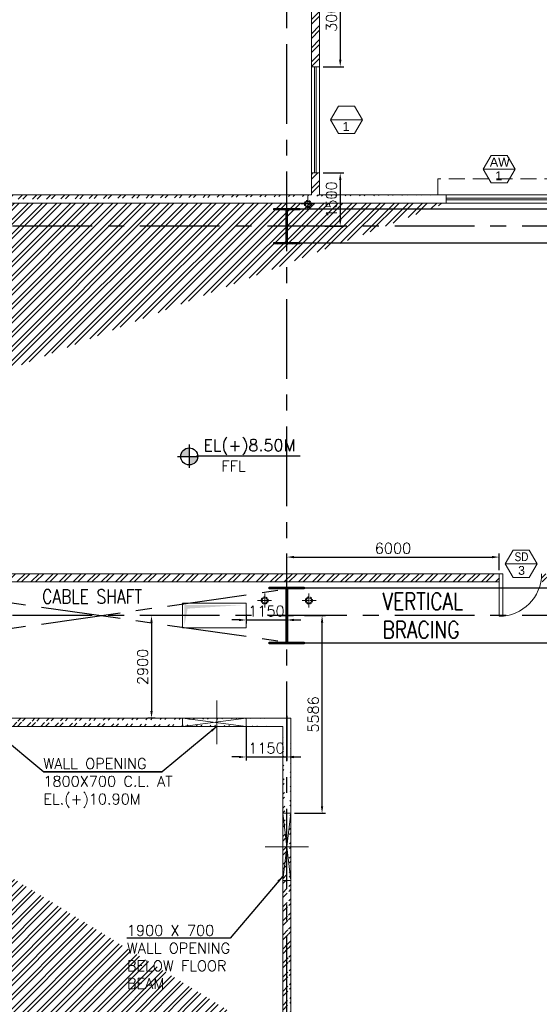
# Model space of a CAD drawing. Header units: inches. Extents: x 0 to 1544102, y 0 to 23144100.
# Tile 153 of 203: x 614527 to 629211, y 143105 to 170914. Entities that reach past the tile are written whole.
import ezdxf
from ezdxf.enums import TextEntityAlignment as Align

# ---------------------------------------------------------------- set-up
doc = ezdxf.new("R2010")
doc.units = ezdxf.units.IN
doc.header["$LTSCALE"] = 1800
doc.header["$MEASUREMENT"] = 0
for name, pattern in [('1 NORTH ELEVATION$0$NORTH ELEVATION$0$HIDDEN', [0.375, 0.25, -0.125]), ('CENTER', [2, 1.25, -0.25, 0.25, -0.25]), ('CENTER2', [1.125, 0.75, -0.125, 0.125, -0.125]), ('HIDDEN', [0.375, 0.25, -0.125]), ('HIDDEN2', [0.1875, 0.125, -0.0625])]:
    doc.linetypes.add(name, pattern=pattern)
doc.layers.get('0').update_dxf_attribs({"color": 253})
for name, color, linetype in [('1', 7, 'Continuous'), ('BRACING', 1, 'HIDDEN'), ('CEN', 2, 'CENTER'), ('COL', 1, 'Continuous'), ('GRID', 251, 'CENTER')]:
    doc.layers.add(name, color=color, linetype=linetype)
for name, color, linetype, lineweight in [('2CON', 1, 'Continuous', 13), ('A-DOOR', 31, 'Continuous', 9), ('A-WIN TAG', 3, 'Continuous', 13), ('A-WIN TAG TEXT', 3, 'Continuous', 13), ('CL', 8, 'CENTER', 15), ('DIM', 4, 'Continuous', 18), ('OPENING EO', 2, 'Continuous', 18), ('RAIN WATER', 6, 'Continuous', 18), ('SUNSHADE', 2, '1 NORTH ELEVATION$0$NORTH ELEVATION$0$HIDDEN', 13), ('TEXT', 3, 'Continuous', 18), ('WALL', 6, 'Continuous', 18), ('WALL HATCH', 251, 'Continuous', 13), ('WALL1', 6, 'Continuous', 18), ('WINDOW', 3, 'Continuous', 13)]:
    doc.layers.add(name, color=color, linetype=linetype, lineweight=lineweight)
doc.styles.add('ROAMNS', font='ROMANS.shx')
doc.styles.add('ROMANS', font='romans.shx')
doc.styles.add('SIMPLEX-25', font='simplex.shx')
doc.styles.get("Standard").update_dxf_attribs({"font": 'arial.ttf'})
doc.dimstyles.new('DIM INT 1', dxfattribs={"dimtxt": 300, "dimasz": 200, "dimexe": 100, "dimexo": 100, "dimgap": 100, "dimtad": 1, "dimdec": 0, "dimzin": 13, "dimdsep": 46, "dimlunit": 5, "dimtxsty": 'ROAMNS', "dimblk2": 'OBLIQUE', "dimcen": 0.09, "dimclrd": 9, "dimclre": 9, "dimclrt": 4, "dimadec": 0, "dimazin": 0, "dimtfac": 1, "dimtdec": 0, "dimtix": 1, "dimtmove": 2, "dimatfit": 3, "dimfxl": 1, "dimtolj": 1, "dimtzin": 13, "dimarcsym": 0})

# ---------------------------------------------------------------- blocks, each defined once
blk = doc.blocks.new('C-ROW COLUMN')
at = {"layer": 'COL'}
h = blk.add_hatch(dxfattribs=at)
h.set_pattern_fill('ANSI31', color=256, scale=200, style=0)
h.set_pattern_definition([(45, (-1315.907, -6.545), (-17.6776695, 17.6776695), [])])
h.paths.add_polyline_path([(77950, 120865), (76960, 120865), (76960, 120820), (77950, 120820)])
h.paths.add_polyline_path([(77478, 120820), (77433, 120820), (77433, 119310), (77478, 119310)])
h.paths.add_polyline_path([(77950, 119310), (76960, 119310), (76960, 119265), (77950, 119265)])
at = {"layer": 'CEN'}
for p, q in [((77455, 119265), (77455, 120865)), ((77264, 120065), (77647, 120065))]:
    blk.add_line(p, q, dxfattribs=at)
at = {"layer": 'COL'}
for points in [[(76960, 120865), (77950, 120865), (77950, 120820), (76960, 120820)], [(77433, 120820), (77478, 120820), (77478, 119310), (77433, 119310)], [(76960, 119310), (77950, 119310), (77950, 119265), (76960, 119265)]]:
    blk.add_lwpolyline(points, close=True, dxfattribs=at)
blk = doc.blocks.new('D-ROW COLUMN')
at = {"layer": 'COL'}
h = blk.add_hatch(dxfattribs=at)
h.set_pattern_fill('ANSI31', color=256, scale=200, angle=180, style=0)
h.set_pattern_definition([(225, (-560004.63, -115195.517), (17.6776695, -17.6776695), [])])
h.paths.add_polyline_path([(370, 500), (0, 500), (0, 460), (14, 460), (370, 460)])
h.paths.add_polyline_path([(0, 500), (-370, 500), (-370, 460), (0, 460)])
h.paths.add_polyline_path([(14, 460), (0, 460), (0, 0), (14, 0)])
h.paths.add_polyline_path([(0, 460), (-14, 460), (-14, 0), (0, 0)])
h.paths.add_polyline_path([(14, 0), (0, 0), (0, -460), (14, -460)])
h.paths.add_polyline_path([(0, 0), (-14, 0), (-14, -460), (0, -460)])
h.paths.add_polyline_path([(370, -460), (0, -460), (0, -500), (370, -500)])
h.paths.add_polyline_path([(0, -460), (-14, -460), (-370, -460), (-370, -500), (0, -500)])
at = {"layer": 'CEN'}
for p, q in [((0, 500), (0, -500)), ((192, 0), (-192, 0))]:
    blk.add_line(p, q, dxfattribs=at)
at = {"layer": 'COL'}
for points in [[(-370, 500), (370, 500), (370, 460), (-370, 460)], [(-14, 460), (14, 460), (14, -460), (-14, -460)], [(-370, -460), (370, -460), (370, -500), (-370, -500)]]:
    blk.add_lwpolyline(points, close=True, dxfattribs=at)
blk = doc.blocks.new('*D632')
at = {"layer": 'DIM', "color": 9, "lineweight": -2, "transparency": 16777216}
for p, q in [((618424, 154085), (618152, 154085)), ((618252, 153885), (618252, 151385)), ((618352, 151185), (618152, 151185))]:
    blk.add_line(p, q, dxfattribs=at)
at = {"layer": 'DIM', "color": 9, "transparency": 16777216}
for points in [[(618219, 153885), (618285, 153885), (618252, 154085)], [(618219, 151385), (618285, 151385), (618252, 151185)]]:
    blk.add_solid(points, dxfattribs=at)
at = {"layer": 'DIM', "color": 4, "transparency": 16777216, "insert": (618002, 152635), "char_height": 300, "attachment_point": 5, "rotation": 90, "style": 'ROAMNS'}
blk.add_mtext('\\A1;2900', dxfattribs=at)
blk = doc.blocks.new('_Oblique')
at = {"color": 0, "linetype": 'ByBlock', "lineweight": -2}
blk.add_line((-0.5, -0.5), (0.5, 0.5), dxfattribs=at)
blk = doc.blocks.new('PL-FFL2')
at = {"layer": '1'}
h = blk.add_hatch(color=7, dxfattribs=at)
h.paths.add_polyline_path([(3.09, 1.96, 0.414214), (1.09, -0.04), (3.09, -0.04)])
h.paths.add_polyline_path([(5.09, -0.04), (3.09, -0.04), (3.09, -2.04, 0.414214)])
at = {"layer": '1', "color": 1, "linetype": 'Continuous'}
for p, q in [((3.09, 2.74), (3.09, -2.74)), ((29.24, 0), (4.78, 0)), ((4.78, 0), (5.09, 0)), ((0.31, -0.04), (5.09, -0.04))]:
    blk.add_line(p, q, dxfattribs=at)
blk.add_circle((3.09, -0.04), 2, dxfattribs=at)
at = {"layer": '1', "color": 4, "linetype": 'Continuous'}
blk.add_attdef('EL(+)', text='', height=2.75, dxfattribs=at).set_placement((18.98, 2.4), align=Align.MIDDLE)
at = {"layer": '1', "color": 3, "linetype": 'Continuous'}
blk.add_attdef('XXX', text='', height=2.5, dxfattribs=at).set_placement((18.44, -3.52), align=Align.MIDDLE)
blk = doc.blocks.new('M_Door Single - 1200 x 2100mm D1-Level 1')
at = {"layer": 'A-DOOR'}
for p, q in [((500, 115), (500, 1315)), ((600, 1315), (500, 1315)), ((600, 115), (600, 1315)), ((600, 115), (500, 115))]:
    blk.add_line(p, q, dxfattribs=at)
blk.add_arc((600, 115), 1200, 90, 180, dxfattribs=at)
blk = doc.blocks.new('*D827')
at = {"layer": 'DIM', "color": 9, "lineweight": -2, "transparency": 16777216}
for p, q in [((622076, 155365), (622076, 155836)), ((622276, 155736), (627876, 155736)), ((628076, 155365), (628076, 155836))]:
    blk.add_line(p, q, dxfattribs=at)
at = {"layer": 'DIM', "color": 9, "transparency": 16777216}
for points in [[(622276, 155769), (622276, 155702), (622076, 155736)], [(627876, 155769), (627876, 155702), (628076, 155736)]]:
    blk.add_solid(points, dxfattribs=at)
at = {"layer": 'DIM', "color": 4, "transparency": 16777216, "insert": (625076, 155986), "char_height": 300, "attachment_point": 5, "style": 'ROAMNS'}
blk.add_mtext('\\A1;6000', dxfattribs=at)
blk = doc.blocks.new('*D903')
at = {"layer": 'A-DOOR', "color": 9, "lineweight": -2, "transparency": 16777216}
for p, q in [((623101, 172585), (623685, 172585)), ((623585, 172385), (623585, 169785)), ((623101, 169585), (623685, 169585))]:
    blk.add_line(p, q, dxfattribs=at)
at = {"layer": 'A-DOOR', "color": 9, "transparency": 16777216}
for points in [[(623552, 172385), (623619, 172385), (623585, 172585)], [(623552, 169785), (623619, 169785), (623585, 169585)]]:
    blk.add_solid(points, dxfattribs=at)
at = {"layer": 'A-DOOR', "color": 4, "transparency": 16777216, "insert": (623335, 171085), "char_height": 300, "attachment_point": 5, "rotation": 90, "style": 'ROAMNS'}
blk.add_mtext('\\A1;3000', dxfattribs=at)
blk = doc.blocks.new('*D904')
at = {"layer": 'A-DOOR', "color": 9, "lineweight": -2, "transparency": 16777216}
for p, q in [((623101, 166585), (623685, 166585)), ((623585, 166385), (623585, 165285)), ((623149, 165085), (623685, 165085))]:
    blk.add_line(p, q, dxfattribs=at)
at = {"layer": 'A-DOOR', "color": 9, "transparency": 16777216}
for points in [[(623552, 166385), (623619, 166385), (623585, 166585)], [(623552, 165285), (623619, 165285), (623585, 165085)]]:
    blk.add_solid(points, dxfattribs=at)
at = {"layer": 'A-DOOR', "color": 4, "transparency": 16777216, "insert": (623335, 165835), "char_height": 300, "attachment_point": 5, "rotation": 90, "style": 'ROAMNS'}
blk.add_mtext('\\A1;1500', dxfattribs=at)
blk = doc.blocks.new('*D1346')
at = {"layer": 'A-DOOR', "color": 9, "lineweight": -2, "transparency": 16777216}
for p, q in [((620926, 154118), (620926, 153860)), ((620726, 153960), (620526, 153960)), ((620926, 153960), (622076, 153960)), ((622076, 154058), (622076, 153860)), ((622276, 153960), (622476, 153960))]:
    blk.add_line(p, q, dxfattribs=at)
at = {"layer": 'A-DOOR', "color": 9, "transparency": 16777216}
for points in [[(620726, 153993), (620726, 153927), (620926, 153960)], [(622276, 153993), (622276, 153927), (622076, 153960)]]:
    blk.add_solid(points, dxfattribs=at)
at = {"layer": 'A-DOOR', "color": 4, "transparency": 16777216, "insert": (621501, 154210), "char_height": 300, "attachment_point": 5, "style": 'ROAMNS'}
blk.add_mtext('\\A1;1150', dxfattribs=at)
blk = doc.blocks.new('*D1348')
at = {"layer": 'A-DOOR', "color": 9, "lineweight": -2, "transparency": 16777216}
for p, q in [((622076, 151249), (622076, 149990)), ((620925, 150970), (620925, 149990)), ((620725, 150090), (620525, 150090)), ((620925, 150090), (622076, 150090)), ((622276, 150090), (622476, 150090))]:
    blk.add_line(p, q, dxfattribs=at)
at = {"layer": 'A-DOOR', "color": 9, "transparency": 16777216}
for points in [[(620725, 150123), (620725, 150056), (620925, 150090)], [(622276, 150123), (622276, 150056), (622076, 150090)]]:
    blk.add_solid(points, dxfattribs=at)
at = {"layer": 'A-DOOR', "color": 4, "transparency": 16777216, "insert": (621501, 150340), "char_height": 300, "attachment_point": 5, "style": 'ROAMNS'}
blk.add_mtext('\\A1;1150', dxfattribs=at)
blk = doc.blocks.new('*D1369')
at = {"layer": 'OPENING EO', "color": 9, "lineweight": -2, "transparency": 16777216}
for p, q in [((622576, 154085), (623172, 154085)), ((623072, 148699), (623072, 153885)), ((622291, 148499), (623172, 148499))]:
    blk.add_line(p, q, dxfattribs=at)
at = {"layer": 'OPENING EO', "color": 9, "transparency": 16777216}
for points in [[(623038, 153885), (623105, 153885), (623072, 154085)], [(623038, 148699), (623105, 148699), (623072, 148499)]]:
    blk.add_solid(points, dxfattribs=at)
at = {"layer": 'OPENING EO', "color": 4, "transparency": 16777216, "insert": (622822, 151292), "char_height": 300, "attachment_point": 5, "rotation": 90, "style": 'ROAMNS'}
blk.add_mtext('\\A1;5586', dxfattribs=at)

msp = doc.modelspace()

# ---------------------------------------------------------------- hatches: boundary and pattern name
at = {"layer": 'WALL HATCH'}
h = msp.add_hatch(dxfattribs=at)
h.set_pattern_fill('ANSI32', color=256, scale=750, style=0)
h.set_pattern_definition([(45, (24861.96, -28052.16), (-198.87378, 198.87378), []), (45, (24994.54, -28052.16), (-198.87378, 198.87378), [])])
h.paths.add_polyline_path([(622075.79, 197964.89), (611575.79, 197964.89), (611575.79, 197734.89), (622075.79, 197734.89)])
h.paths.add_polyline_path([(623000.79, 197964.89), (622075.79, 197964.89), (622075.79, 197734.89), (622770.79, 197734.89), (622770.79, 197084.89), (623000.79, 197084.89)])
h.paths.add_polyline_path([(601075.79, 197964.89), (600150.79, 197964.89), (600150.79, 197084.89), (600380.79, 197084.89), (600380.79, 197734.89), (601075.79, 197734.89)])
h.paths.add_polyline_path([(610825.79, 197964.89), (610825.79, 197734.89), (611575.79, 197734.89), (611575.79, 197964.89)])
h.paths.add_polyline_path([(609625.79, 197734.89), (609625.79, 197964.89), (601075.79, 197964.89), (601075.79, 197734.89)])
edge = h.paths.add_edge_path()
edge.add_line((623000.79, 182658.81), (623000.79, 187084.89))
edge.add_line((623000.79, 187084.89), (622770.79, 187084.89))
edge.add_line((622770.79, 187084.89), (622770.79, 185834.89))
edge.add_line((622770.79, 185834.89), (623000.79, 185834.89))
h.paths.add_polyline_path([(622770.79, 195834.89), (623000.79, 195834.89), (623000.79, 197084.89), (622770.79, 197084.89)])
h.paths.add_polyline_path([(623000.79, 166584.89), (622770.79, 166584.89), (622770.79, 165949.89), (623000.79, 165949.89)])
h.paths.add_polyline_path([(622770.79, 175584.89), (623000.79, 175584.89), (623000.79, 177084.89), (622770.79, 177084.89)])
h.paths.add_polyline_path([(623000.79, 172584.89), (622770.79, 172584.89), (622770.79, 169584.89), (623000.79, 169584.89)])
h.paths.add_polyline_path([(622770.79, 185834.89), (623000.79, 185834.89), (623000.79, 185834.89), (622770.79, 185834.89)])
h.paths.add_polyline_path([(622770.79, 180834.89), (623000.79, 180834.89), (623000.79, 183334.89), (622770.79, 183334.89)])
h.paths.add_polyline_path([(623000.79, 178334.89), (622770.79, 178334.89), (622770.79, 177084.89), (623000.79, 177084.89)])
h.paths.add_polyline_path([(623000.79, 188334.89), (622770.79, 188334.89), (622770.79, 187084.89), (623000.79, 187084.89)])
h.paths.add_polyline_path([(622770.79, 191334.89), (623000.79, 191334.89), (623000.79, 192834.89), (622770.79, 192834.89)])
h.paths.add_polyline_path([(600150.79, 195834.89), (600380.79, 195834.89), (600380.79, 197084.89), (600150.79, 197084.89)])
h.paths.add_polyline_path([(600150.79, 191334.89), (600380.79, 191334.89), (600380.79, 192834.89), (600150.79, 192834.89)])
h.paths.add_polyline_path([(600380.79, 188334.89), (600150.79, 188334.89), (600150.79, 187084.89), (600380.79, 187084.89)])
h.paths.add_polyline_path([(600150.79, 185834.89), (600380.79, 185834.89), (600380.79, 187084.89), (600150.79, 187084.89)])
h.paths.add_polyline_path([(600380.79, 183334.89), (600150.79, 183334.89), (600150.79, 182749.97), (600380.79, 182749.97)])
h.paths.add_polyline_path([(600150.79, 180834.89), (600380.79, 180834.89), (600380.79, 182749.97), (600150.79, 182749.97)])
h.paths.add_polyline_path([(600380.79, 178334.89), (600150.79, 178334.89), (600150.79, 177084.89), (600380.79, 177084.89)])
h.paths.add_polyline_path([(600150.79, 175584.89), (600380.79, 175584.89), (600380.79, 177084.89), (600150.79, 177084.89)])
h.paths.add_polyline_path([(600150.79, 169584.89), (600380.79, 169584.89), (600380.79, 172584.89), (600150.79, 172584.89)])
h.paths.add_polyline_path([(600380.79, 166584.89), (600150.79, 166584.89), (600150.79, 165949.89), (600380.79, 165949.89)])
h = msp.add_hatch(dxfattribs=at)
h.set_pattern_fill('ANSI32', color=256, scale=750, style=0)
h.set_pattern_definition([(45, (0, 15), (-198.87378, 198.87378), []), (45, (132.58, 15), (-198.87378, 198.87378), [])])
edge = h.paths.add_edge_path()
edge.add_line((603960.79, 165964.89), (626575.79, 165964.89))
edge.add_line((604190.79, 165734.89), (626575.79, 165734.89))
edge.add_line((603960.79, 165964.89), (603960.79, 156974.89))
edge.add_line((604190.79, 165734.89), (604190.79, 157204.89))
h = msp.add_hatch(dxfattribs=at)
h.set_pattern_fill('ANSI32', color=256, scale=750, style=0)
h.set_pattern_definition([(45, (24861.96, -28052.16), (-198.87378, 198.87378), []), (45, (24994.54, -28052.16), (-198.87378, 198.87378), [])])
h.paths.add_polyline_path([(628081.92, 155034.89), (628081.92, 155264.89), (605800.62, 155264.89), (605800.62, 155034.89)])
h.paths.add_polyline_path([(698575.79, 155264.89), (698575.79, 155034.89), (711850.79, 155034.89), (711850.79, 155264.89)])
h.paths.add_polyline_path([(650075.79, 155034.89), (650075.79, 155264.89), (629281.92, 155264.89), (629281.92, 155034.89)])
h.paths.add_polyline_path([(651275.79, 155264.89), (651275.79, 155034.89), (697375.79, 155034.89), (697375.79, 155264.89)])
h = msp.add_hatch(dxfattribs=at)
h.set_pattern_fill('ANSI32', color=256, scale=750, style=0)
edge = h.paths.add_edge_path()
edge.add_line((622190.79, 130784.89), (622190.79, 125384.89))
edge.add_line((621960.79, 130784.89), (621960.79, 125384.89))
edge.add_line((622190.79, 140184.89), (622190.79, 131384.89))
edge.add_line((621960.79, 140184.89), (621960.79, 131384.89))
edge.add_line((622190.79, 151184.89), (622190.79, 141984.89))
edge.add_line((621960.79, 150954.89), (621960.79, 141984.89))
edge.add_line((607330.47, 150954.89), (621960.79, 150954.89))
edge.add_line((607330.47, 151184.89), (622190.79, 151184.89))
edge.add_line((601190.79, 150954.89), (601190.79, 146620.07))
edge.add_line((600960.79, 151184.89), (600960.79, 146620.07))

# ---------------------------------------------------------------- linework, layer by layer
at = {"layer": '2CON'}
for p, q in [((623310.63, 168084.89), (624210.63, 168084.89)), ((627625.79, 166692.08), (628525.79, 166692.08)), ((629146.24, 155545.93), (628246.24, 155545.93))]:
    msp.add_line(p, q, dxfattribs=at)
at = {"layer": 'A-WIN TAG'}
for points in [[(623985.63, 168474.6), (624210.63, 168084.89), (623985.63, 167695.18), (623535.63, 167695.18), (623310.63, 168084.89), (623535.63, 168474.6)], [(628300.79, 167081.79), (628525.79, 166692.08), (628300.79, 166302.37), (627850.79, 166302.37), (627625.79, 166692.08), (627850.79, 167081.79)], [(628471.24, 155935.65), (628246.24, 155545.93), (628471.24, 155156.22), (628921.24, 155156.22), (629146.24, 155545.93), (628921.24, 155935.65)]]:
    msp.add_lwpolyline(points, close=True, dxfattribs=at)
at = {"layer": 'BRACING', "const_width": 40}
for points in [[(622445.79, 165564.89), (633705.79, 165564.89)], [(622445.79, 164604.89), (633705.79, 164604.89)], [(622590.98, 154862.39), (633567.91, 154862.39)], [(622590.08, 153307.39), (633561.45, 153307.39)]]:
    msp.add_lwpolyline(points, dxfattribs=at)
at = {"layer": 'CEN'}
for p, q in [((611575.79, 153334.89), (622075.79, 154834.89)), ((611575.79, 154834.89), (622075.79, 153334.89))]:
    msp.add_line(p, q, dxfattribs=at)
at = {"layer": 'CL'}
for p, q in [((620100.36, 150454.89), (620100.36, 151684.89)), ((622690.79, 147548.7), (621460.79, 147548.7))]:
    msp.add_line(p, q, dxfattribs=at)
at = {"layer": 'GRID'}
for p, q in [((622075.79, 103174.13), (622075.79, 200264.46)), ((717375.79, 165084.89), (582275.79, 165084.89)), ((717375.79, 154084.89), (582275.79, 154084.89)), ((717375.79, 154084.89), (582275.79, 154084.89))]:
    msp.add_line(p, q, dxfattribs=at)
at = {"layer": 'OPENING EO'}
for p, q in [((619125.36, 151184.89), (619125.36, 150954.89)), ((619125.36, 151184.89), (619125.36, 150954.89)), ((619125.36, 151184.89), (620925.36, 150954.89)), ((620925.36, 151184.89), (619125.36, 150954.89)), ((619504.77, 151184.89), (619504.77, 151184.89)), ((619504.77, 151184.89), (619504.77, 151184.89)), ((620925.36, 151184.89), (620925.36, 150954.89)), ((620925.36, 151184.89), (620925.36, 150954.89)), ((621960.79, 146598.7), (622190.79, 148498.7)), ((621960.79, 148498.7), (622190.79, 146598.7)), ((621960.79, 148498.7), (622190.79, 148498.7)), ((621960.79, 146598.7), (622190.79, 146598.7))]:
    msp.add_line(p, q, dxfattribs=at)
msp.add_lwpolyline([(619126.28, 153734.89), (620926.28, 153734.89), (620926.28, 154434.89), (619126.28, 154434.89)], close=True, dxfattribs=at)
at = {"layer": 'OPENING EO', "color": 5}
msp.add_solid([(620876.28, 154384.89), (619176.28, 154384.89), (619273.11, 154279.25), (619176.28, 153784.89)], dxfattribs=at)
at = {"layer": 'RAIN WATER', "linetype": 'CENTER2', "ltscale": 0.05}
for p, q in [((622670.63, 165509.89), (622670.63, 165909.89)), ((622870.63, 165709.89), (622470.63, 165709.89)), ((621450.79, 154309.89), (621450.79, 154709.89)), ((622700.79, 154309.89), (622700.79, 154709.89)), ((621250.79, 154509.89), (621650.79, 154509.89)), ((622900.79, 154509.89), (622500.79, 154509.89))]:
    msp.add_line(p, q, dxfattribs=at)
at = {"layer": 'RAIN WATER', "linetype": 'HIDDEN2', "ltscale": 0.25}
for centre in [(622670.63, 165709.89), (621450.79, 154509.89), (622700.79, 154509.89)]:
    msp.add_circle(centre, 100, dxfattribs=at)
at = {"layer": 'RAIN WATER', "ltscale": 0.25}
for centre in [(622670.63, 165709.89), (621450.79, 154509.89), (622700.79, 154509.89)]:
    msp.add_circle(centre, 75, dxfattribs=at)
at = {"layer": 'SUNSHADE'}
msp.add_lwpolyline([(629805.79, 165964.89), (629805.79, 166414.89), (626345.79, 166414.89), (626345.79, 165964.89)], dxfattribs=at)
at = {"layer": 'WALL'}
for p, q in [((603675.79, 165964.89), (622770.79, 165964.89)), ((623000.79, 165964.89), (626575.79, 165964.89)), ((603675.79, 165734.89), (622603.31, 165734.89)), ((622560.79, 165734.89), (626575.79, 165734.89)), ((628075.92, 155264.89), (628075.92, 155034.89)), ((607330.47, 151184.89), (622190.79, 151184.89)), ((622190.79, 151184.89), (622190.79, 141984.89)), ((607330.47, 150954.89), (621960.79, 150954.89)), ((621960.79, 150954.89), (621960.79, 141984.89))]:
    msp.add_line(p, q, dxfattribs=at)
at = {"layer": 'WALL1'}
for p, q in [((622770.79, 165964.89), (622770.79, 192834.89)), ((623000.79, 165964.89), (623000.79, 192834.89)), ((628075.92, 155264.89), (606030.62, 155264.89)), ((628075.92, 155034.89), (605800.62, 155034.89))]:
    msp.add_line(p, q, dxfattribs=at)
at = {"layer": 'WINDOW', "ltscale": 100}
for p, q in [((622859.41, 166584.89), (622859.41, 169584.89)), ((622909.41, 166584.89), (622909.41, 169584.89)), ((626575.79, 165873.51), (629575.79, 165873.51)), ((626575.79, 165823.51), (629575.79, 165823.51))]:
    msp.add_line(p, q, dxfattribs=at)
for points in [[(623000.79, 169584.89), (622770.79, 169584.89), (622770.79, 166584.89), (623000.79, 166584.89)], [(629575.79, 165964.89), (629575.79, 165734.89), (626575.79, 165734.89), (626575.79, 165964.89)]]:
    msp.add_lwpolyline(points, close=True, dxfattribs=at)

# ---------------------------------------------------------------- block references
for name, p in [('D-ROW COLUMN', (622075.79, 165084.89)), ('C-ROW COLUMN', (544620.35, 34019.74))]:
    msp.add_blockref(name, p)
at = {"layer": '1'}
ref = msp.add_blockref('PL-FFL2', (618947.83, 158584.83), dxfattribs=dict(at, xscale=120, yscale=120, zscale=120))
ref.add_attrib('XXX', 'FFL', dxfattribs={"layer": '0', "color": 3, "linetype": 'Continuous', "height": 300, "style": 'SIMPLEX-25'}).set_placement((620570.31, 158304.39), align=Align.MIDDLE)
ref.add_attrib('EL(+)', 'EL(+)8.50M', dxfattribs={"layer": '0', "color": 4, "linetype": 'Continuous', "height": 330, "style": 'SIMPLEX-25'}).set_placement((621018.94, 158872.48), align=Align.MIDDLE)
at = {"layer": 'A-DOOR', "rotation": 180}
msp.add_blockref('M_Door Single - 1200 x 2100mm D1-Level 1', (628675.92, 155379.89), dxfattribs=at)

# ---------------------------------------------------------------- texts
at = {"layer": 'A-WIN TAG'}
for s, p in [('1', (623749.04, 167899.02)), ('AW', (628095.49, 166892.02)), ('1', (628064.2, 166506.21))]:
    msp.add_text(s, height=250, dxfattribs=at).set_placement(p, align=Align.MIDDLE)
at = {"layer": 'A-WIN TAG TEXT', "width": 0.8}
msp.add_text('SD', height=250, dxfattribs=at).set_placement((628707.59, 155745.88), align=Align.MIDDLE)
at = {"layer": 'A-WIN TAG TEXT'}
msp.add_text('3', height=250, dxfattribs=at).set_placement((628707.83, 155360.07), align=Align.MIDDLE)
at = {"layer": 'OPENING EO', "color": 3, "char_height": 300, "attachment_point": 1, "style": 'ROMANS'}
for s, insert, width in [('\\pi804.11;4 NOS 1800x700 \\P\\pi311.26;FLOOR CUTOUT (TYP.) ', (481099.45, 153456.06), 5565.3721), ('\\pi804.11;4 NOS 1800x700 \\P\\pi311.26;FLOOR CUTOUT (TYP.) ', (603599.45, 153456.06), 5565.3721), ('WALL OPENING 1800X700 C.L. AT EL.(+)10.90M', (615194.96, 150052.34), 4429.717), ('1900 X 700 WALL OPENING BELOW FLOOR BEAM', (617556.19, 145340.86), 3458)]:
    msp.add_mtext(s, dxfattribs=dict(at, insert=insert, width=width))
at = {"layer": 'TEXT', "style": 'ROMANS', "width": 0.8}
msp.add_text('CABLE SHAFT', height=400, dxfattribs=at).set_placement((615161.97, 154423.28))
at = {"layer": 'TEXT', "insert": (624782.98, 154724.89), "char_height": 480, "width": 2515.419, "attachment_point": 1, "style": 'ROMANS'}
msp.add_mtext('{\\W0.8;VERTICAL BRACING}', dxfattribs=at)

# ---------------------------------------------------------------- dimensions: what is measured, and where the dimension line sits
at = {"layer": 'A-DOOR'}
for base, p1, p2, picture, middle in [((623585.18, 169584.89), (623000.79, 172584.89), (623000.79, 169584.89), '*D903', (623335.18, 171084.89)), ((623585.18, 165084.89), (623000.79, 166584.89), (623049.45, 165084.89), '*D904', (623335.18, 165834.89))]:
    dim = msp.add_linear_dim(base=base, p1=p1, p2=p2, angle=90, dimstyle='DIM INT 1', dxfattribs=at)
    dim.commit()
    dim.dimension.update_dxf_attribs({"geometry": picture, "text_midpoint": middle})
for base, p1, p2, picture, middle in [((622075.79, 153959.89), (620926.28, 154217.79), (622075.79, 154158.32), '*D1346', (621501.04, 154209.89)), ((622075.79, 150089.5), (620925.36, 151069.89), (622075.79, 151349.41), '*D1348', (621500.58, 150339.5))]:
    dim = msp.add_linear_dim(base=base, p1=p1, p2=p2, dimstyle='DIM INT 1', dxfattribs=at)
    dim.commit()
    dim.dimension.update_dxf_attribs({"geometry": picture, "text_midpoint": middle})
at = {"layer": 'DIM'}
dim = msp.add_linear_dim(base=(628075.92, 155735.7), p1=(622075.79, 155264.89), p2=(628075.92, 155264.89), dimstyle='DIM INT 1', dxfattribs=at)
dim.commit()
dim.dimension.update_dxf_attribs({"geometry": '*D827', "text_midpoint": (625075.86, 155985.7)})
dim = msp.add_linear_dim(base=(618251.88, 151184.89), p1=(618523.57, 154084.89), p2=(618451.88, 151184.89), angle=90, dimstyle='DIM INT 1', dxfattribs=at)
dim.commit()
dim.dimension.update_dxf_attribs({"geometry": '*D632', "text_midpoint": (618001.88, 152634.89)})
at = {"layer": 'OPENING EO'}
dim = msp.add_linear_dim(base=(623071.5, 154084.89), p1=(622190.79, 148498.7), p2=(622475.79, 154084.89), angle=90, dimstyle='DIM INT 1', dxfattribs=at)
dim.commit()
dim.dimension.update_dxf_attribs({"geometry": '*D1369', "text_midpoint": (622821.5, 151291.79)})

# ---------------------------------------------------------------- leaders
for points in [[(613662.56, 150954.89), (615212.96, 149674.34), (618549.96, 149674.34)], [(620100.36, 150954.89), (618549.96, 149674.34), (615212.96, 149674.34)], [(621960.79, 146723.84), (620476.46, 144974.34), (617551.96, 144974.34)]]:
    msp.add_leader(points, dimstyle='DIM INT 1', override={"dimgap": 100, "dimtad": 0}, dxfattribs=at)

doc.saveas('drawing.dxf')
